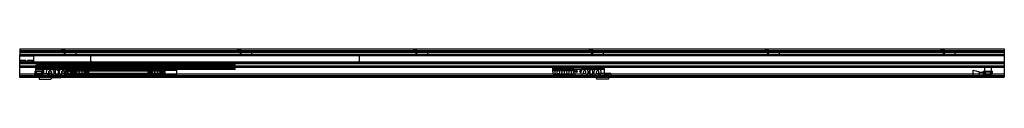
# Model space of a CAD drawing. Header units: millimetres. Extents: x 0 to 2800, y -5 to 81.
import ezdxf

# ---------------------------------------------------------------- set-up
doc = ezdxf.new("R2010")
doc.units = ezdxf.units.MM
doc.header["$LTSCALE"] = 10
doc.linetypes.add('ALLCAD_Strich', pattern=[0.2, 0.15, -0.05])
doc.layers.add('BESCH_KONT_sich_schn_ansi_2d', color=40, linetype='Continuous')

msp = doc.modelspace()

# ---------------------------------------------------------------- linework, layer by layer
at = {"layer": 'BESCH_KONT_sich_schn_ansi_2d', "linetype": 'ALLCAD_Strich', "extrusion": (0, 1, -2.22045e-16)}
for p, q in [((0, 81), (0, 66)), ((0, 81), (2800, 81)), ((2800, 75), (0, 75)), ((0, 74.5), (0, 74.5)), ((0, 74.5), (0, 74.5)), ((0, 74.5), (0, 74.5)), ((0, 74.5), (0, 74.5)), ((0, 74.5), (0, 74.5)), ((0, 74.5), (0, 74.5)), ((0, 74.5), (0, 74.5)), ((0, 74.5), (0, 74.5)), ((0, 74.5), (0, 74.5)), ((0, 74.5), (0, 74.5)), ((0, 74.5), (0, 74.5)), ((0, 74.5), (0, 74.5)), ((0, 74.5), (0, 74.5)), ((0, 74.5), (0, 74.5)), ((0, 74.5), (0, 74.5)), ((0, 74.5), (0, 74.5)), ((0, 74.5), (0, 74.5)), ((0, 74.5), (0, 74.5)), ((0, 74.5), (0, 74.5)), ((0, 74.5), (0, 74.5)), ((0, 74.5), (0, 74.5)), ((0, 74.5), (0, 74.5)), ((0, 74.5), (0, 74.5)), ((2800, 74.5), (0, 74.5)), ((0, 72.5), (2800, 72.5)), ((0, 72), (2800, 72)), ((0, 66), (2800, 66)), ((0, 42.7), (0, 64.5)), ((2800, 64.5), (0, 64.5)), ((2800, 61.5), (0, 61.5)), ((40, 60), (0, 60)), ((40, 40), (40, 60)), ((129.5, 78), (119.5, 78)), ((119.5, 78), (119.5, 75)), ((126.5, 72), (126.5, 75)), ((126.5, 75), (126.5, 66)), ((126.5, 66), (126.5, 64.5)), ((129.5, 72), (129.5, 78)), ((129.5, 66), (129.5, 72)), ((129.5, 64.5), (129.5, 66)), ((144.5, 72), (144.5, 75)), ((159.5, 72), (159.5, 66)), ((159.5, 66), (159.5, 64.5)), ((202, 45), (202, 61.5)), ((966, 61.5), (202, 61.5)), ((619.5, 78), (619.5, 75)), ((629.5, 78), (619.5, 78)), ((626.5, 72), (626.5, 75)), ((626.5, 75), (626.5, 66)), ((626.5, 66), (626.5, 64.5)), ((629.5, 72), (629.5, 78)), ((629.5, 66), (629.5, 72)), ((629.5, 64.5), (629.5, 66)), ((644.5, 72), (644.5, 75)), ((659.5, 72), (659.5, 66)), ((659.5, 66), (659.5, 64.5)), ((966, 45), (966, 61.5)), ((1119.5, 78), (1119.5, 75)), ((1129.5, 78), (1119.5, 78)), ((1126.5, 72), (1126.5, 75)), ((1126.5, 75), (1126.5, 66)), ((1126.5, 66), (1126.5, 64.5)), ((1129.5, 72), (1129.5, 78)), ((1129.5, 66), (1129.5, 72)), ((1129.5, 64.5), (1129.5, 66)), ((1144.5, 72), (1144.5, 75)), ((1159.5, 72), (1159.5, 66)), ((1159.5, 66), (1159.5, 64.5)), ((1629.5, 78), (1619.5, 78)), ((1619.5, 78), (1619.5, 75)), ((1626.5, 72), (1626.5, 75)), ((1626.5, 75), (1626.5, 66)), ((1626.5, 66), (1626.5, 64.5)), ((1629.5, 72), (1629.5, 78)), ((1629.5, 66), (1629.5, 72)), ((1629.5, 64.5), (1629.5, 66)), ((1644.5, 72), (1644.5, 75)), ((1659.5, 72), (1659.5, 66)), ((1659.5, 66), (1659.5, 64.5)), ((2129.5, 78), (2119.5, 78)), ((2119.5, 78), (2119.5, 75)), ((2126.5, 72), (2126.5, 75)), ((2126.5, 75), (2126.5, 66)), ((2126.5, 66), (2126.5, 64.5)), ((2129.5, 72), (2129.5, 78)), ((2129.5, 66), (2129.5, 72)), ((2129.5, 64.5), (2129.5, 66)), ((2144.5, 72), (2144.5, 75)), ((2159.5, 72), (2159.5, 66)), ((2159.5, 66), (2159.5, 64.5)), ((2629.5, 78), (2619.5, 78)), ((2619.5, 78), (2619.5, 75)), ((2626.5, 72), (2626.5, 75)), ((2626.5, 75), (2626.5, 66)), ((2626.5, 66), (2626.5, 64.5)), ((2629.5, 72), (2629.5, 78)), ((2629.5, 66), (2629.5, 72)), ((2629.5, 64.5), (2629.5, 66)), ((2644.5, 72), (2644.5, 75)), ((2659.5, 72), (2659.5, 66)), ((2659.5, 66), (2659.5, 64.5)), ((2800, 81), (2800, 66)), ((2800, 64.5), (2800, 42.7)), ((0, 42), (0, 42.7)), ((2800, 42.7), (0, 42.7)), ((40, 42.5), (0, 42.5)), ((0, 2), (0, 42)), ((2800, 42), (0, 42)), ((40, 41), (0, 41)), ((2800, 40.9), (0, 40.9)), ((2800, 40.2), (0, 40.2)), ((2800, 40), (0, 40)), ((40, 40), (0, 40)), ((0, 38.5), (0, 38.5)), ((0, 38.5), (0, 38.5)), ((0, 38.5), (0, 38.5)), ((0, 38.5), (0, 38.5)), ((0, 38.5), (0, 38.5)), ((0, 38.5), (0, 38.5)), ((0, 38.5), (0, 38.5)), ((0, 38.5), (0, 38.5)), ((0, 38.5), (0, 38.5)), ((0, 38.5), (0, 38.5)), ((0, 38.5), (0, 38.5)), ((0, 38.5), (0, 38.5)), ((0, 38.5), (0, 38.5)), ((0, 38.5), (0, 38.5)), ((0, 38.5), (0, 38.5)), ((0, 38.5), (0, 38.5)), ((0, 38.5), (0, 38.5)), ((0, 38.5), (0, 38.5)), ((0, 38.5), (0, 38.5)), ((0, 38.5), (0, 38.5)), ((0, 38.5), (0, 38.5)), ((0, 38.5), (0, 38.5)), ((0, 38.5), (0, 38.5)), ((0, 38.5), (0, 38.5)), ((2800, 38.5), (0, 38.5)), ((0, 32), (0, 32)), ((0, 32), (0, 32)), ((0, 32), (0, 32)), ((0, 32), (0, 32)), ((0, 32), (0, 32)), ((0, 32), (0, 32)), ((0, 32), (0, 32)), ((0, 32), (0, 32)), ((0, 32), (0, 32)), ((0, 32), (0, 32)), ((0, 32), (0, 32)), ((0, 32), (0, 32)), ((0, 32), (0, 32)), ((0, 32), (0, 32)), ((0, 32), (0, 32)), ((0, 32), (0, 32)), ((0, 32), (0, 32)), ((0, 32), (0, 32)), ((0, 32), (0, 32)), ((0, 32), (0, 32)), ((0, 32), (0, 32)), ((0, 32), (0, 32)), ((0, 32), (0, 32)), ((0, 32), (0, 32)), ((0, 32), (0, 32)), ((0, 32), (0, 32)), ((0, 32), (0, 32)), ((0, 32), (0, 32)), ((0, 32), (0, 32)), ((0, 32), (0, 32)), ((0, 32), (0, 32)), ((2800, 32), (0, 32)), ((2800, 29.5), (0, 29.5)), ((2800, 28), (0, 28)), ((10, 47.5), (2.5, 47.5)), ((2.5, 42.5), (2.5, 47.5)), ((7, 41), (7, 47.5)), ((17.5, 47.5), (10, 47.5)), ((13, 41), (13, 47.5)), ((17.5, 42.5), (17.5, 47.5)), ((30, 47.5), (22.5, 47.5)), ((22.5, 42.5), (22.5, 47.5)), ((27, 41), (27, 47.5)), ((37.5, 47.5), (30, 47.5)), ((33, 41), (33, 47.5)), ((37.5, 42.5), (37.5, 47.5)), ((40, 41), (40, 41)), ((40, 41), (40, 41)), ((40, 41), (40, 41)), ((40, 41), (40, 41)), ((40, 41), (40, 41)), ((40, 41), (40, 41)), ((40, 41), (40, 41)), ((40, 41), (40, 41)), ((40, 41), (40, 41)), ((40, 41), (40, 41)), ((40, 41), (40, 41)), ((40, 41), (40, 41)), ((40, 41), (40, 41)), ((40, 41), (40, 41)), ((40, 41), (40, 41)), ((40, 41), (40, 41)), ((40, 41), (40, 41)), ((40, 41), (40, 41)), ((40, 41), (40, 41)), ((40, 41), (40, 41)), ((40, 41), (40, 41)), ((40, 41), (40, 41)), ((40, 41), (40, 41)), ((40, 41), (40, 41)), ((40, 41), (40, 41)), ((40, 41), (40, 41)), ((40, 41), (40, 41)), ((40, 41), (40, 41)), ((40, 41), (40, 41)), ((40, 41), (40, 41)), ((40, 41), (40, 41)), ((40, 41), (40, 41)), ((40, 41), (40, 41)), ((40, 41), (40, 41)), ((45.5, 16), (45.5, 29)), ((64.5, 29), (45.5, 29)), ((613, 36.4), (47, 36.4)), ((47, 30.4), (47, 36.4)), ((613, 35.9), (47, 35.9)), ((613, 31.9), (47, 31.9)), ((613, 31.4), (47, 31.4)), ((613, 30.9), (47, 30.9)), ((613, 30.4), (47, 30.4)), ((47, 28.9), (47, 30.4)), ((613, 28.9), (47, 28.9)), ((47, 22.9), (47, 28.9)), ((64.5, 36.4), (64.5, 31.9)), ((64.5, 29), (64.5, 30.9)), ((64.5, 16), (64.5, 29)), ((67.5, 36.4), (67.5, 31.9)), ((67.5, 27.9), (67.5, 30.9)), ((134.5, 36.4), (134.5, 31.9)), ((134.5, 27.9), (134.5, 30.9)), ((137.5, 36.4), (137.5, 31.9)), ((137.5, 27.9), (137.5, 30.9)), ((202, 45), (205, 45)), ((204.5, 36.4), (204.5, 31.9)), ((204.5, 27.9), (204.5, 30.9)), ((205, 45), (205, 45)), ((205, 45), (205, 45)), ((205, 45), (205, 45)), ((205, 45), (205, 45)), ((205, 45), (205, 45)), ((205, 45), (205, 45)), ((205, 45), (205, 45)), ((205, 45), (205, 45)), ((205, 45), (205, 45)), ((205, 45), (205, 45)), ((205, 45), (205, 45)), ((205, 45), (205, 45)), ((205, 45), (205, 45)), ((205, 45), (205, 45)), ((205, 45), (205, 45)), ((205, 45), (205, 45)), ((205, 45), (205, 45)), ((205, 45), (205, 45)), ((205, 45), (205, 45)), ((205, 45), (205, 45)), ((205, 45), (205, 45)), ((205, 45), (205, 45)), ((205, 45), (205, 45)), ((205, 45), (205, 45)), ((205, 45), (205, 45)), ((205, 45), (205, 45)), ((205, 45), (205, 45)), ((205, 45), (205, 45)), ((205, 45), (205, 45)), ((205, 45), (205, 45)), ((205, 45), (205, 40)), ((963, 40), (205, 40)), ((207.5, 36.4), (207.5, 31.9)), ((207.5, 27.9), (207.5, 30.9)), ((310.5, 36.4), (310.5, 31.9)), ((310.5, 27.9), (310.5, 30.9)), ((313.5, 36.4), (313.5, 31.9)), ((313.5, 27.9), (313.5, 30.9)), ((380.5, 36.4), (380.5, 31.9)), ((380.5, 27.9), (380.5, 30.9)), ((383.5, 36.4), (383.5, 31.9)), ((383.5, 27.9), (383.5, 30.9)), ((450.5, 36.4), (450.5, 31.9)), ((450.5, 27.9), (450.5, 30.9)), ((453.5, 36.4), (453.5, 31.9)), ((453.5, 27.9), (453.5, 30.9)), ((520.5, 36.4), (520.5, 31.9)), ((520.5, 27.9), (520.5, 30.9)), ((523.5, 36.4), (523.5, 31.9)), ((523.5, 27.9), (523.5, 30.9)), ((590.5, 36.4), (590.5, 31.9)), ((590.5, 27.9), (590.5, 30.9)), ((593.5, 36.4), (593.5, 31.9)), ((593.5, 27.9), (593.5, 30.9)), ((613, 30.4), (613, 36.4)), ((613, 28.9), (613, 30.4)), ((613, 22.9), (613, 28.9)), ((963, 40), (963, 45)), ((963, 45), (966, 45)), ((2743.5, 29), (2743.5, 16)), ((2743.5, 29), (2762.5, 29)), ((2762.5, 29), (2762.5, 16)), ((2800, 42.7), (2800, 42)), ((2800, 42), (2800, 2)), ((2800, 9), (0, 9)), ((2800, 4), (0, 4)), ((2800, 2.5), (0, 2.5)), ((0, 0), (0, 2)), ((2800, 2), (0, 2)), ((2800, 0), (0, 0)), ((45.5, 18), (43, 18)), ((43, 18), (43, 8.5)), ((43, 8.5), (47.3, 8.5)), ((43, 5), (43, 8.5)), ((43, 8), (45, 8)), ((43, 6.5), (45, 6.5)), ((43, 5), (43, 5)), ((43, 5), (43, 5)), ((43, 5), (43, 5)), ((43, 5), (43, 5)), ((43, 5), (43, 5)), ((43, 5), (43, 5)), ((43, 5), (43, 5)), ((43, 5), (43, 5)), ((43, 5), (43, 5)), ((43, 5), (43, 5)), ((43, 5), (43, 5)), ((43, 5), (43, 5)), ((43, 5), (43, 5)), ((43, 5), (43, 5)), ((43, 5), (43, 5)), ((43, 5), (43, 5)), ((43, 5), (43, 5)), ((43, 5), (43, 5)), ((43, 5), (43, 5)), ((43, 5), (43, 5)), ((43, 5), (43, 5)), ((43, 5), (43, 5)), ((43, 5), (43, 5)), ((43, 5), (43, 5)), ((43, 5), (43, 5)), ((43, 5), (43, 5)), ((43, 5), (43, 5)), ((43, 5), (43, 5)), ((43, 5), (43, 5)), ((43, 5), (43, 5)), ((43, 0), (43, 5)), ((43, 5), (67, 5)), ((45, 3), (43, 3)), ((45, 3), (43, 3)), ((45, 8.5), (45, 16)), ((45, 16), (45.5, 16)), ((45, 6.5), (45, 8.5)), ((45, 6.5), (45, 3)), ((47.3, 6.5), (45, 6.5)), ((45, 6.5), (45, 3)), ((45.3, 14.5), (47.3, 14.5)), ((45.3, 6.5), (45.3, 14.5)), ((64.5, 18), (45.5, 18)), ((64.5, 16), (45.5, 16)), ((47, 27.9), (47, 27.9)), ((47, 27.9), (47, 27.9)), ((47, 27.9), (47, 27.9)), ((47, 27.9), (47, 27.9)), ((47, 27.9), (47, 27.9)), ((47, 27.9), (47, 27.9)), ((47, 27.9), (47, 27.9)), ((47, 27.9), (47, 27.9)), ((47, 27.9), (47, 27.9)), ((47, 27.9), (613, 27.9)), ((47, 27.9), (47, 27.9)), ((47, 27.9), (47, 27.9)), ((47, 27.9), (47, 27.9)), ((47, 27.9), (47, 27.9)), ((47, 27.9), (47, 27.9)), ((47, 27.9), (47, 27.9)), ((47, 27.9), (47, 27.9)), ((47, 27.9), (47, 27.9)), ((47, 27.9), (47, 27.9)), ((47, 27.9), (47, 27.9)), ((47, 27.9), (47, 27.9)), ((47, 27.9), (47, 27.9)), ((47, 27.9), (47, 27.9)), ((47, 27.9), (47, 27.9)), ((47, 27.9), (47, 27.9)), ((47, 27.9), (47, 27.9)), ((47, 27.9), (47, 27.9)), ((47, 27.9), (47, 27.9)), ((47, 27.9), (47, 27.9)), ((47, 27.9), (47, 27.9)), ((47, 27.9), (47, 27.9)), ((47, 23.9), (613, 23.9)), ((613, 22.9), (47, 22.9)), ((47, 22.4), (47, 22.9)), ((151, 22.4), (47, 22.4)), ((47.3, 14.5), (47.3, 8.5)), ((47.3, 8.5), (47.3, 6.5)), ((47.3, 8.5), (62.8, 8.5)), ((47.3, 6.5), (47.3, 8.5)), ((62.8, 6.5), (47.3, 6.5)), ((47.3, 6.5), (62.8, 6.5)), ((49.1, 0.9), (49.1, 10.9)), ((49.1, 10.9), (85.1, 10.9)), ((49.1, 0.9), (85.1, 0.9)), ((50, 0), (50, 6.5)), ((52.5, 6.5), (52.5, 8.5)), ((52.8, 16), (52.8, 18)), ((53.3, 6.5), (53.3, 8.5)), ((67.6, 8.4), (55.6, 8.4)), ((55.6, 8.4), (55.6, 0)), ((55.6, 0.9), (85.1, 0.9)), ((55.6, 0), (55.6, -5.1)), ((56.8, 6.5), (56.8, 8.5)), ((57.3, 16), (57.3, 18)), ((57.5, 6.5), (57.5, 8.5)), ((60, 0), (60, 6.5)), ((62.8, 14.5), (64.8, 14.5)), ((62.8, 8.5), (62.8, 14.5)), ((62.8, 6.5), (62.8, 8.5)), ((62.8, 8.5), (67, 8.5)), ((62.8, 8.5), (62.8, 6.5)), ((65, 6.5), (62.8, 6.5)), ((67, 18), (64.5, 18)), ((64.5, 16), (65, 16)), ((64.8, 14.5), (64.8, 6.5)), ((65, 16), (65, 8.5)), ((65, 6.5), (65, 8.5)), ((65, 8), (67, 8)), ((65, 3), (65, 6.5)), ((65, 6.5), (67, 6.5)), ((65, 3), (65, 6.5)), ((67, 3), (65, 3)), ((67, 3), (65, 3)), ((67, 8.5), (67, 18)), ((67, 5), (67, 8.5)), ((67, 0), (67, 5)), ((67.6, 21.9), (67.6, 22.9)), ((67.6, 21.9), (67.6, 8.4)), ((150.6, 21.9), (67.6, 21.9)), ((67.6, 10.9), (85.1, 10.9)), ((67.6, 8.4), (67.6, 8.4)), ((67.6, 8.4), (67.6, 8.4)), ((67.6, 8.4), (67.6, 8.4)), ((67.6, 8.4), (67.6, 8.4)), ((67.6, 8.4), (67.6, 8.4)), ((67.6, 8.4), (67.6, 8.4)), ((67.6, 8.4), (67.6, 8.4)), ((67.6, 8.4), (67.6, 8.4)), ((67.6, 8.4), (67.6, 8.4)), ((67.6, 8.4), (67.6, 8.4)), ((67.6, 8.4), (67.6, 8.4)), ((67.6, 8.4), (67.6, 8.4)), ((67.6, 8.4), (67.6, 8.4)), ((67.6, 8.4), (67.6, 8.4)), ((67.6, 8.4), (67.6, 8.4)), ((67.6, 8.4), (67.6, 8.4)), ((67.6, 8.4), (67.6, 8.4)), ((67.7, 23.9), (130.6, 23.9)), ((72.6, 27.9), (130.6, 27.9)), ((85.1, 0.9), (85.1, 10.9)), ((85.1, 0.9), (85.1, 10.9)), ((101, 27.9), (101, 19.6)), ((101, 19.6), (101, 10.2)), ((101, 10.2), (101, -0.6)), ((103.6, 21.9), (103.6, 23.9)), ((106.4, 23.9), (106.4, 21.9)), ((106.6, -0.6), (117.2, 0)), ((109, 27.9), (109, 19.8)), ((109, 19.8), (109, 10)), ((109, 10), (109, -0.5)), ((117.2, 0), (145.9, 1.6)), ((413.6, 27.9), (130.6, 27.9)), ((130.6, 23.9), (130.6, 27.9)), ((130.6, 27.9), (130.6, 23.9)), ((413.6, 26.9), (130.6, 26.9)), ((130.6, 18.4), (130.6, 23.9)), ((413.6, 23.9), (130.6, 23.9)), ((130.6, 0.8), (130.6, 23.9)), ((134.3, 18.4), (130.6, 18.4)), ((133.7, 17.6), (130.6, 17.6)), ((413.6, 10.6), (130.6, 10.6)), ((413.6, 9.9), (130.6, 9.9)), ((130.6, 7.9), (130.6, 9.9)), ((413.6, 7.9), (130.6, 7.9)), ((144.3, 18.4), (136.9, 18.4)), ((143.7, 17.6), (137.5, 17.6)), ((413.6, 18.4), (146.9, 18.4)), ((413.6, 17.6), (147.5, 17.6)), ((150.6, 23.9), (150.6, 21.9)), ((150.6, 19.4), (150.6, 21.9)), ((150.6, 19.4), (195.6, 19.4)), ((150.6, 8.9), (150.6, 19.4)), ((195.6, 8.9), (150.6, 8.9)), ((150.6, 6.6), (150.6, 8.9)), ((151, 22.4), (151, 21.9)), ((447, 22.4), (151, 22.4)), ((151, 21.9), (151, 19.4)), ((447, 21.9), (151, 21.9)), ((447, 20.4), (151, 20.4)), ((151, 19.4), (151, 8.9)), ((151, 8.9), (151, 0)), ((151, 7.9), (447, 7.9)), ((151, 6.9), (447, 6.9)), ((447, 5.4), (151, 5.4)), ((447, 1.4), (151, 1.4)), ((151, 0), (151, -0.1)), ((447, 19.4), (195.6, 19.4)), ((195.6, 19.4), (195.6, 8.9)), ((195.6, 19.4), (195.6, 19.4)), ((195.6, 19.4), (195.6, 19.4)), ((195.6, 19.4), (195.6, 19.4)), ((195.6, 19.4), (195.6, 19.4)), ((195.6, 19.4), (195.6, 19.4)), ((195.6, 19.4), (195.6, 19.4)), ((195.6, 19.4), (195.6, 19.4)), ((195.6, 19.4), (195.6, 19.4)), ((195.6, 19.4), (195.6, 19.4)), ((195.6, 19.4), (195.6, 19.4)), ((195.6, 19.4), (195.6, 19.4)), ((195.6, 19.4), (195.6, 19.4)), ((195.6, 19.4), (195.6, 19.4)), ((195.6, 19.4), (195.6, 19.4)), ((195.6, 19.4), (195.6, 19.4)), ((195.6, 19.4), (195.6, 19.4)), ((195.6, 19.4), (195.6, 19.4)), ((195.6, 19.4), (195.6, 19.4)), ((195.6, 19.4), (195.6, 19.4)), ((195.6, 19.4), (195.6, 19.4)), ((195.6, 19.4), (195.6, 19.4)), ((195.6, 19.4), (195.6, 19.4)), ((195.6, 19.4), (195.6, 19.4)), ((447, 8.9), (195.6, 8.9)), ((204.5, 5.4), (204.5, 7.9)), ((207.5, 5.4), (207.5, 7.9)), ((310.5, 5.4), (310.5, 7.9)), ((313.5, 5.4), (313.5, 7.9)), ((365.6, 19.4), (410.6, 19.4)), ((365.6, 8.9), (365.6, 19.4)), ((410.6, 8.9), (365.6, 8.9)), ((380.5, 5.4), (380.5, 7.9)), ((383.5, 5.4), (383.5, 7.9)), ((410.6, 19.4), (410.6, 8.9)), ((410.6, 19.4), (410.6, 19.4)), ((410.6, 19.4), (410.6, 19.4)), ((410.6, 19.4), (410.6, 19.4)), ((410.6, 19.4), (410.6, 19.4)), ((410.6, 19.4), (410.6, 19.4)), ((410.6, 19.4), (410.6, 19.4)), ((410.6, 19.4), (410.6, 19.4)), ((410.6, 19.4), (410.6, 19.4)), ((410.6, 19.4), (410.6, 19.4)), ((410.6, 19.4), (410.6, 19.4)), ((410.6, 19.4), (410.6, 19.4)), ((410.6, 19.4), (410.6, 19.4)), ((410.6, 19.4), (410.6, 19.4)), ((410.6, 19.4), (410.6, 19.4)), ((410.6, 19.4), (410.6, 19.4)), ((410.6, 19.4), (410.6, 19.4)), ((410.6, 19.4), (410.6, 19.4)), ((410.6, 19.4), (410.6, 19.4)), ((410.6, 19.4), (410.6, 19.4)), ((410.6, 19.4), (410.6, 19.4)), ((410.6, 19.4), (410.6, 19.4)), ((410.6, 19.4), (410.6, 19.4)), ((410.6, 19.4), (410.6, 19.4)), ((413.6, 23.9), (413.6, 27.9)), ((413.6, 18.4), (413.6, 23.9)), ((413.6, 17.6), (413.6, 18.4)), ((413.6, 10.6), (413.6, 17.6)), ((413.6, 9.9), (413.6, 10.6)), ((413.6, 7.9), (413.6, 9.9)), ((613, 22.4), (447, 22.4)), ((447, 21.9), (447, 22.4)), ((447, 19.4), (447, 21.9)), ((447, 8.9), (447, 19.4)), ((447, 0), (447, 8.9)), ((447, -0.1), (447, 0)), ((613, 22.4), (613, 22.9)), ((1515.4, 27.9), (1515.4, 23.9)), ((1515.4, 27.9), (1575.4, 27.9)), ((1515.4, 23.9), (1515.4, 21.9)), ((1515.4, 23.9), (1575.4, 23.9)), ((1515.4, 21.9), (1515.4, 18.4)), ((1515.4, 21.9), (1575.4, 21.9)), ((1530, 18.4), (1515.4, 18.4)), ((1515.4, 18.4), (1515.4, 16.6)), ((1515.4, 16.6), (1518.4, 6.6)), ((1518.4, 6.6), (1572.4, 6.6)), ((1557, 18.4), (1533.8, 18.4)), ((1575.4, 18.4), (1560.8, 18.4)), ((1575.4, 16.6), (1572.4, 6.6)), ((1575.4, 27.9), (1575.4, 23.9)), ((1575.4, 23.9), (1575.4, 21.9)), ((1575.4, 21.9), (1575.4, 21.9)), ((1575.4, 21.9), (1575.4, 21.9)), ((1575.4, 21.9), (1575.4, 21.9)), ((1575.4, 21.9), (1575.4, 21.9)), ((1575.4, 21.9), (1575.4, 21.9)), ((1575.4, 21.9), (1575.4, 21.9)), ((1575.4, 21.9), (1575.4, 21.9)), ((1575.4, 21.9), (1575.4, 21.9)), ((1575.4, 21.9), (1575.4, 21.9)), ((1575.4, 21.9), (1575.4, 21.9)), ((1575.4, 21.9), (1575.4, 21.9)), ((1575.4, 21.9), (1575.4, 21.9)), ((1575.4, 21.9), (1575.4, 21.9)), ((1575.4, 21.9), (1575.4, 21.9)), ((1575.4, 21.9), (1575.4, 21.9)), ((1575.4, 21.9), (1575.4, 21.9)), ((1575.4, 21.9), (1575.4, 21.9)), ((1575.4, 21.9), (1575.4, 21.9)), ((1575.4, 21.9), (1575.4, 21.9)), ((1575.4, 21.9), (1575.4, 21.9)), ((1575.4, 21.9), (1575.4, 21.9)), ((1575.4, 21.9), (1575.4, 21.9)), ((1575.4, 21.9), (1575.4, 21.9)), ((1575.4, 21.9), (1575.4, 18.4)), ((1575.4, 18.4), (1575.4, 16.6)), ((1579.4, 23.9), (1599.4, 23.9)), ((1579.4, 21.9), (1579.4, 23.9)), ((1579.4, 21.9), (1579.4, 21.9)), ((1579.4, 21.9), (1579.4, 21.9)), ((1579.4, 21.9), (1579.4, 21.9)), ((1579.4, 21.9), (1579.4, 21.9)), ((1579.4, 21.9), (1579.4, 21.9)), ((1579.4, 21.9), (1579.4, 21.9)), ((1579.4, 21.9), (1579.4, 21.9)), ((1579.4, 21.9), (1579.4, 21.9)), ((1579.4, 21.9), (1579.4, 21.9)), ((1579.4, 21.9), (1579.4, 21.9)), ((1579.4, 21.9), (1579.4, 21.9)), ((1579.4, 21.9), (1579.4, 21.9)), ((1579.4, 21.9), (1579.4, 21.9)), ((1579.4, 21.9), (1579.4, 21.9)), ((1579.4, 21.9), (1579.4, 21.9)), ((1579.4, 21.9), (1579.4, 21.9)), ((1579.4, 21.9), (1579.4, 21.9)), ((1579.4, 21.9), (1579.4, 21.9)), ((1579.4, 21.9), (1579.4, 21.9)), ((1579.4, 21.9), (1579.4, 21.9)), ((1579.4, 21.9), (1579.4, 21.9)), ((1579.4, 21.9), (1579.4, 21.9)), ((1579.4, 21.9), (1579.4, 21.9)), ((1579.4, 21.9), (1579.4, 21.9)), ((1579.4, 21.9), (1579.4, 21.9)), ((1662.4, 21.9), (1579.4, 21.9)), ((1579.4, 6.6), (1579.4, 21.9)), ((1612.8, 0), (1584.1, 1.6)), ((1599.4, 23.9), (1599.4, 27.9)), ((1599.4, 27.9), (1657.4, 27.9)), ((1599.4, 23.9), (1662.3, 23.9)), ((1623.4, -0.6), (1612.8, 0)), ((1621, 27.9), (1621, 19.8)), ((1621, 19.8), (1621, 10)), ((1621, 10), (1621, -0.5)), ((1623.6, 21.9), (1623.6, 23.9)), ((1626.4, 23.9), (1626.4, 21.9)), ((1629, 27.9), (1629, 19.6)), ((1629, 19.6), (1629, 10.2)), ((1629, 10.2), (1629, -0.6)), ((1644.9, 10.9), (1644.9, 5.9)), ((1680.9, 10.9), (1644.9, 10.9)), ((1644.9, 10.9), (1644.9, 5.9)), ((1662.4, 10.9), (1644.9, 10.9)), ((1644.9, 5.9), (1644.9, 0.9)), ((1644.9, 5.9), (1644.9, 0.9)), ((1680.9, 0.9), (1644.9, 0.9)), ((1674.4, 0.9), (1644.9, 0.9)), ((1662.4, 22.9), (1662.4, 21.9)), ((1662.4, 21.9), (1662.4, 8.4)), ((1662.4, 8.4), (1674.4, 8.4)), ((1674.4, 8.4), (1674.4, 0)), ((1674.4, 0), (1674.4, -5.1)), ((1680.9, 10.9), (1680.9, 5.9)), ((1680.9, 5.9), (1680.9, 0.9)), ((2711, 0), (2711, 20)), ((2729, 15), (2711, 20)), ((2729, 5), (2711, 0)), ((2729, 5), (2729, 15)), ((2729, 15), (2741, 15)), ((2729, 5), (2741, 5)), ((2741, 8.5), (2741, 18)), ((2741, 18), (2743.5, 18)), ((2741, 8.5), (2745.2, 8.5)), ((2741, 5), (2741, 8.5)), ((2741, 8), (2743, 8)), ((2741, 6.5), (2743, 6.5)), ((2741, 5), (2765, 5)), ((2741, 0), (2741, 5)), ((2743, 3), (2741, 3)), ((2743, 3), (2741, 3)), ((2743, 16), (2743, 8.5)), ((2743.5, 16), (2743, 16)), ((2743, 6.5), (2743, 8.5)), ((2745.2, 6.5), (2743, 6.5)), ((2743, 6.5), (2743, 3)), ((2743, 6.5), (2743, 3)), ((2743.2, 14.5), (2745.2, 14.5)), ((2743.2, 6.5), (2743.2, 14.5)), ((2743.5, 18), (2762.5, 18)), ((2743.5, 16), (2762.5, 16)), ((2745.2, 14.5), (2745.2, 8.5)), ((2745.2, 6.5), (2745.2, 8.5)), ((2745.2, 8.5), (2745.2, 6.5)), ((2760.7, 8.5), (2745.2, 8.5)), ((2745.2, 6.5), (2760.7, 6.5)), ((2745.2, 6.5), (2760.7, 6.5)), ((2748, 0), (2748, 6.5)), ((2750.5, 6.5), (2750.5, 8.5)), ((2750.8, 16), (2750.8, 18)), ((2751.2, 6.5), (2751.2, 8.5)), ((2754.7, 6.5), (2754.7, 8.5)), ((2755.2, 16), (2755.2, 18)), ((2755.5, 6.5), (2755.5, 8.5)), ((2758, 0), (2758, 6.5)), ((2760.7, 14.5), (2762.7, 14.5)), ((2760.7, 8.5), (2760.7, 14.5)), ((2760.7, 6.5), (2760.7, 8.5)), ((2760.7, 8.5), (2765, 8.5)), ((2760.7, 8.5), (2760.7, 6.5)), ((2763, 6.5), (2760.7, 6.5)), ((2762.5, 18), (2765, 18)), ((2763, 16), (2762.5, 16)), ((2762.7, 14.5), (2762.7, 6.5)), ((2763, 8.5), (2763, 16)), ((2763, 6.5), (2763, 8.5)), ((2763, 8), (2765, 8)), ((2763, 6.5), (2765, 6.5)), ((2763, 3), (2763, 6.5)), ((2763, 3), (2763, 6.5)), ((2765, 3), (2763, 3)), ((2765, 3), (2763, 3)), ((2765, 18), (2765, 8.5)), ((2765, 5), (2765, 8.5)), ((2765, 5), (2765, 5)), ((2765, 5), (2765, 5)), ((2765, 5), (2765, 5)), ((2765, 5), (2765, 5)), ((2765, 5), (2765, 5)), ((2765, 5), (2765, 5)), ((2765, 5), (2765, 5)), ((2765, 5), (2765, 5)), ((2765, 5), (2765, 5)), ((2765, 5), (2765, 5)), ((2765, 5), (2765, 5)), ((2765, 5), (2765, 5)), ((2765, 5), (2765, 5)), ((2765, 5), (2765, 5)), ((2765, 5), (2765, 5)), ((2765, 5), (2765, 5)), ((2765, 5), (2765, 5)), ((2765, 5), (2765, 5)), ((2765, 5), (2765, 5)), ((2765, 5), (2765, 5)), ((2765, 5), (2765, 5)), ((2765, 0), (2765, 5)), ((2765, 5), (2765, 5)), ((2765, 5), (2765, 5)), ((2765, 5), (2765, 5)), ((2765, 5), (2765, 5)), ((2765, 5), (2765, 5)), ((2765, 5), (2765, 5)), ((2765, 5), (2765, 5)), ((2765, 5), (2765, 5)), ((2765, 5), (2765, 5)), ((2765, 5), (2765, 5)), ((2765, 5), (2765, 5)), ((2800, 2), (2800, 0)), ((55.6, -5.1), (88.6, -5.1)), ((88.6, -5.1), (92.1, -0.6)), ((92.1, -0.6), (106.6, -0.6)), ((447, -0.1), (151, -0.1)), ((1637.9, -0.6), (1623.4, -0.6)), ((1641.4, -5.1), (1637.9, -0.6)), ((1674.4, -5.1), (1641.4, -5.1))]:
    msp.add_line(p, q, dxfattribs=at)
at = {"layer": 'BESCH_KONT_sich_schn_ansi_2d', "linetype": 'ALLCAD_Strich'}
for centre, radius in [((86.6, 14.9), 10.5), ((86.6, 14.9), 4), ((123.6, 14.9), 10.5), ((123.6, 14.9), 4), ((157.6, 14.9), 2), ((173.1, 14.9), 10.5), ((173.1, 14.9), 4), ((173.1, 14.9), 4), ((188.6, 14.9), 2), ((372.6, 14.9), 2), ((388.1, 14.9), 10.5), ((388.1, 14.9), 4), ((388.1, 14.9), 4), ((403.6, 14.9), 2)]:
    msp.add_circle(centre, radius, dxfattribs=at)
at = {"layer": 'BESCH_KONT_sich_schn_ansi_2d', "linetype": 'ALLCAD_Strich', "extrusion": (0, -2.22045e-16, -1)}
for centre, radius in [((-86.6, 14.9), 4), ((-105.1, 14.9), 6.25), ((-105.1, 14.9), 6.25), ((-123.6, 14.9), 4), ((-135.6, 16.9), 3), ((-135.6, 16.9), 2), ((-135.6, 16.9), 2), ((-145.6, 16.9), 3), ((-145.6, 16.9), 2), ((-145.6, 16.9), 2), ((-157.6, 14.9), 4), ((-188.6, 14.9), 4), ((-372.6, 14.9), 4), ((-403.6, 14.9), 4), ((-1531.9, 14.9), 10.5), ((-1531.9, 14.9), 4), ((-1531.9, 14.9), 4), ((-1558.9, 14.9), 10.5), ((-1558.9, 14.9), 4), ((-1558.9, 14.9), 4), ((-1584.4, 16.9), 2), ((-1594.4, 16.9), 2), ((-1606.4, 14.9), 10.5), ((-1606.4, 14.9), 4), ((-1606.4, 14.9), 4), ((-1624.9, 14.9), 6.25), ((-1624.9, 14.9), 6.25), ((-1643.4, 14.9), 10.5), ((-1643.4, 14.9), 4), ((-1643.4, 14.9), 4)]:
    msp.add_circle(centre, radius, dxfattribs=at)
for centre, radius, start, end in [((0, 74.5), 0.00093, 90, 180), ((0, 74.5), 0.00093, 180, 270), ((0, 74.5), 0.00116, 90, 180), ((0, 74.5), 0.00116, 180, 270), ((0, 74.5), 0.00271, 0, 90), ((0, 74.5), 0.00271, 270, 360), ((0, 74.5), 0.00116, 90, 180), ((0, 74.5), 0.00116, 180, 270), ((0, 74.5), 0.00271, 0, 90), ((0, 74.5), 0.00271, 270, 360), ((0, 38.5), 0.00093, 90, 180), ((0, 38.5), 0.00093, 180, 270), ((0, 38.5), 0.00271, 0, 90), ((0, 38.5), 0.00271, 270, 360), ((0, 38.5), 0.00116, 90, 180), ((0, 38.5), 0.00116, 180, 270), ((0, 38.5), 0.00116, 90, 180), ((0, 38.5), 0.00116, 180, 270), ((0, 38.5), 0.00271, 0, 90), ((0, 38.5), 0.00271, 270, 360), ((-72.6, 22.9), 5, 0, 11.537), ((-72.6, 22.9), 5, 11.537, 90), ((-195.6, 19.4), 0.00093, 90, 180), ((-195.6, 19.4), 0.00093, 180, 270), ((-195.6, 19.4), 0.00116, 90, 180), ((-195.6, 19.4), 0.00116, 180, 270), ((-195.6, 19.4), 0.00271, 0, 90), ((-195.6, 19.4), 0.00271, 270, 0), ((-195.6, 19.4), 0.00116, 90, 180), ((-195.6, 19.4), 0.00116, 180, 270), ((-195.6, 19.4), 0.00271, 0, 90), ((-195.6, 19.4), 0.00271, 270, 0), ((-410.6, 19.4), 0.00093, 90, 180), ((-410.6, 19.4), 0.00093, 180, 270), ((-410.6, 19.4), 0.00116, 90, 180), ((-410.6, 19.4), 0.00116, 180, 270), ((-410.6, 19.4), 0.00271, 0, 90), ((-410.6, 19.4), 0.00271, 270, 0), ((-410.6, 19.4), 0.00116, 90, 180), ((-410.6, 19.4), 0.00116, 180, 270), ((-410.6, 19.4), 0.00271, 0, 90), ((-410.6, 19.4), 0.00271, 270, 0), ((-1575.4, 21.9), 0.00093, 270, 0), ((-1575.4, 21.9), 0.00093, 360, 90), ((-1575.4, 21.9), 0.00116, 0, 90), ((-1575.4, 21.9), 0.00116, 270, 360), ((-1575.4, 21.9), 0.00116, 90, 180), ((-1575.4, 21.9), 0.00116, 180, 270), ((-1575.4, 21.9), 0.00116, 0, 90), ((-1575.4, 21.9), 0.00116, 270, 360), ((-1575.4, 21.9), 0.00116, 90, 180), ((-1575.4, 21.9), 0.00116, 180, 270), ((-1579.4, 21.9), 0.00093, 90, 180), ((-1579.4, 21.9), 0.00093, 180, 270), ((-1579.4, 21.9), 0.00116, 90, 180), ((-1579.4, 21.9), 0.00116, 180, 270), ((-1579.4, 21.9), 0.00271, 0, 90), ((-1579.4, 21.9), 0.00271, 270, 360), ((-1579.4, 21.9), 0.00116, 90, 180), ((-1579.4, 21.9), 0.00116, 180, 270), ((-1579.4, 21.9), 0.00271, 0, 90), ((-1579.4, 21.9), 0.00271, 270, 360), ((-1584.4, 6.6), 5, 273.2519, 0), ((-1657.4, 22.9), 5, 90, 168.463), ((-1657.4, 22.9), 5, 168.463, 180)]:
    msp.add_arc(centre, radius, start, end, dxfattribs=at)
at = {"layer": 'BESCH_KONT_sich_schn_ansi_2d', "linetype": 'ALLCAD_Strich'}
for centre, radius, start, end in [((0, 74.5), 0.00217, 270, 0), ((0, 74.5), 0.00217, 360, 90), ((0, 74.5), 0.00271, 270, 360), ((0, 74.5), 0.00271, 0, 90), ((0, 74.5), 0.00116, 180, 270), ((0, 74.5), 0.00116, 90, 180), ((0, 74.5), 0.00271, 270, 360), ((0, 74.5), 0.00271, 0, 90), ((0, 74.5), 0.00116, 180, 270), ((0, 74.5), 0.00116, 90, 180), ((0, 38.5), 0.00217, 270, 0), ((0, 38.5), 0.00217, 360, 90), ((0, 38.5), 0.00116, 180, 270), ((0, 38.5), 0.00116, 90, 180), ((0, 38.5), 0.00271, 270, 360), ((0, 38.5), 0.00271, 0, 90), ((0, 38.5), 0.00271, 270, 360), ((0, 38.5), 0.00271, 0, 90), ((0, 38.5), 0.00116, 180, 270), ((0, 38.5), 0.00116, 90, 180), ((145.6, 6.6), 5, 273.2519, 0), ((195.6, 19.4), 0.00217, 270, 0), ((195.6, 19.4), 0.00217, 360, 90), ((195.6, 19.4), 0.00271, 270, 0), ((195.6, 19.4), 0.00271, 0, 90), ((195.6, 19.4), 0.00116, 180, 270), ((195.6, 19.4), 0.00116, 90, 180), ((195.6, 19.4), 0.00271, 270, 0), ((195.6, 19.4), 0.00271, 0, 90), ((195.6, 19.4), 0.00116, 180, 270), ((195.6, 19.4), 0.00116, 90, 180), ((410.6, 19.4), 0.00217, 270, 0), ((410.6, 19.4), 0.00217, 360, 90), ((410.6, 19.4), 0.00271, 270, 0), ((410.6, 19.4), 0.00271, 0, 90), ((410.6, 19.4), 0.00116, 180, 270), ((410.6, 19.4), 0.00116, 90, 180), ((410.6, 19.4), 0.00271, 270, 0), ((410.6, 19.4), 0.00271, 0, 90), ((410.6, 19.4), 0.00116, 180, 270), ((410.6, 19.4), 0.00116, 90, 180), ((1575.4, 21.9), 0.00217, 90, 180), ((1575.4, 21.9), 0.00217, 180, 270), ((1575.4, 21.9), 0.00271, 0, 90), ((1575.4, 21.9), 0.00271, 90, 180), ((1575.4, 21.9), 0.00271, 180, 270), ((1575.4, 21.9), 0.00271, 270, 360), ((1575.4, 21.9), 0.00271, 0, 90), ((1575.4, 21.9), 0.00271, 90, 180), ((1575.4, 21.9), 0.00271, 180, 270), ((1575.4, 21.9), 0.00271, 270, 360), ((1579.4, 21.9), 0.00217, 270, 0), ((1579.4, 21.9), 0.00217, 360, 90), ((1579.4, 21.9), 0.00271, 270, 360), ((1579.4, 21.9), 0.00271, 0, 90), ((1579.4, 21.9), 0.00116, 180, 270), ((1579.4, 21.9), 0.00116, 90, 180), ((1579.4, 21.9), 0.00271, 270, 360), ((1579.4, 21.9), 0.00271, 0, 90), ((1579.4, 21.9), 0.00116, 180, 270), ((1579.4, 21.9), 0.00116, 90, 180)]:
    msp.add_arc(centre, radius, start, end, dxfattribs=at)

doc.saveas('drawing.dxf')
